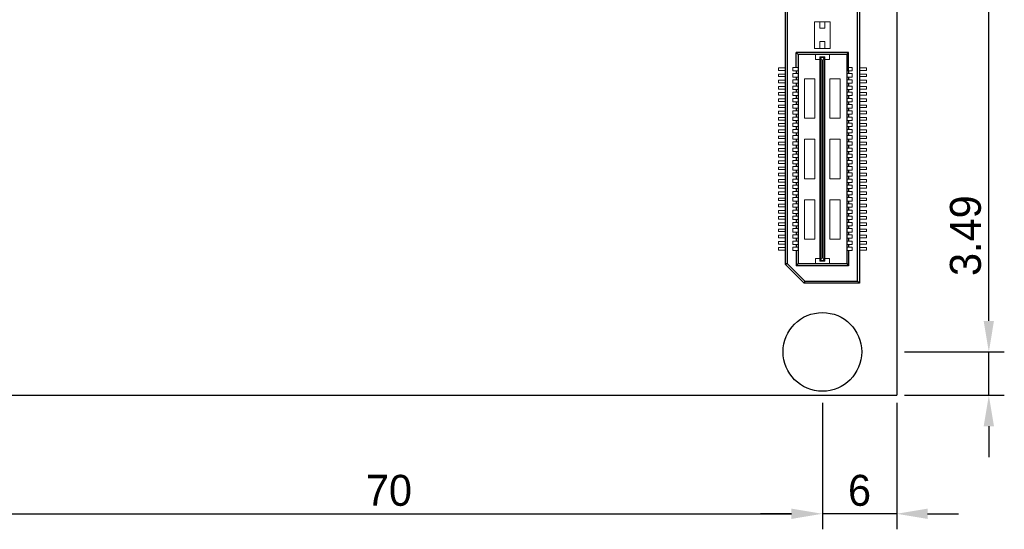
# Model space of a CAD drawing. Header units: millimetres. Extents: x 1095 to 1484, y 184 to 476.
# Tile 3 of 24: x 1178 to 1258, y 184 to 225. Entities that reach past the tile are written whole.
import ezdxf

# ---------------------------------------------------------------- set-up
doc = ezdxf.new("R2010")
doc.units = ezdxf.units.MM
doc.header["$LTSCALE"] = 0.1
doc.layers.add('daughter', color=7, linetype='Continuous')
doc.layers.add('yellow', color=5, linetype='Continuous')
doc.dimstyles.new('ISO-25', dxfattribs={"dimtxt": 2.5, "dimasz": 2.5, "dimexe": 1.25, "dimexo": 0.625, "dimtad": 1, "dimdsep": 46, "dimtxsty": 'Standard', "dimcen": 2.5, "dimadec": 0, "dimazin": 0, "dimtfac": 1, "dimtmove": 0, "dimatfit": 3, "dimfxl": 0, "dimarcsym": 0})

# ---------------------------------------------------------------- blocks, each defined once
blk = doc.blocks.new('*D5')
at = {"layer": 'Defpoints', "color": 0}
for p in [(1243.199, 194.702), (1249.199, 194.702), (1243.199, 185.138)]:
    blk.add_point(p, dxfattribs=at)
at = {"layer": 'yellow', "color": 0, "lineweight": -2}
for p, q in [((1243.199, 194.077), (1243.199, 183.888)), ((1249.199, 194.077), (1249.199, 183.888)), ((1240.699, 185.138), (1238.199, 185.138)), ((1249.199, 185.138), (1243.199, 185.138)), ((1251.699, 185.138), (1254.199, 185.138))]:
    blk.add_line(p, q, dxfattribs=at)
at = {"layer": 'yellow', "color": 0}
for points in [[(1240.699, 185.555), (1240.699, 184.721), (1243.199, 185.138)], [(1251.699, 185.555), (1251.699, 184.721), (1249.199, 185.138)]]:
    blk.add_solid(points, dxfattribs=at)
at = {"layer": 'yellow', "color": 0, "insert": (1246.199, 187.013), "char_height": 2.5, "attachment_point": 5}
blk.add_mtext('6', dxfattribs=at)
blk = doc.blocks.new('*D6')
at = {"layer": 'Defpoints', "color": 0}
for p in [(1173.199, 194.702), (1243.199, 194.702), (1243.199, 185.138)]:
    blk.add_point(p, dxfattribs=at)
at = {"layer": 'yellow', "color": 0, "lineweight": -2}
for p, q in [((1173.199, 194.077), (1173.199, 183.888)), ((1243.199, 194.077), (1243.199, 183.888)), ((1175.699, 185.138), (1240.699, 185.138))]:
    blk.add_line(p, q, dxfattribs=at)
at = {"layer": 'yellow', "color": 0}
for points in [[(1175.699, 185.555), (1175.699, 184.721), (1173.199, 185.138)], [(1240.699, 185.555), (1240.699, 184.721), (1243.199, 185.138)]]:
    blk.add_solid(points, dxfattribs=at)
at = {"layer": 'yellow', "color": 0, "insert": (1208.199, 187.013), "char_height": 2.5, "attachment_point": 5}
blk.add_mtext('70', dxfattribs=at)
blk = doc.blocks.new('*D43')
at = {"layer": 'Defpoints', "color": 0}
for p in [(1249.199, 269.315), (1256.64, 269.315), (1249.199, 198.195)]:
    blk.add_point(p, dxfattribs=at)
at = {"layer": 'yellow', "color": 0, "lineweight": -2}
for p, q in [((1249.824, 269.315), (1257.89, 269.315)), ((1256.64, 200.695), (1256.64, 266.815)), ((1249.824, 198.195), (1257.89, 198.195))]:
    blk.add_line(p, q, dxfattribs=at)
at = {"layer": 'yellow', "color": 0}
for points in [[(1256.223, 266.815), (1257.056, 266.815), (1256.64, 269.315)], [(1256.223, 200.695), (1257.056, 200.695), (1256.64, 198.195)]]:
    blk.add_solid(points, dxfattribs=at)
at = {"layer": 'yellow', "color": 0, "insert": (1254.765, 233.755), "char_height": 2.5, "attachment_point": 5, "rotation": 90}
blk.add_mtext('71.12', dxfattribs=at)
blk = doc.blocks.new('*D44')
at = {"layer": 'Defpoints', "color": 0}
for p in [(1249.199, 198.195), (1256.64, 198.195), (1249.199, 194.702)]:
    blk.add_point(p, dxfattribs=at)
at = {"layer": 'yellow', "color": 0, "lineweight": -2}
for p, q in [((1256.64, 200.695), (1256.64, 211.945)), ((1249.824, 198.195), (1257.89, 198.195)), ((1256.64, 194.702), (1256.64, 198.195)), ((1249.824, 194.702), (1257.89, 194.702)), ((1256.64, 192.202), (1256.64, 189.702))]:
    blk.add_line(p, q, dxfattribs=at)
at = {"layer": 'yellow', "color": 0}
for points in [[(1256.223, 200.695), (1257.056, 200.695), (1256.64, 198.195)], [(1256.223, 192.202), (1257.056, 192.202), (1256.64, 194.702)]]:
    blk.add_solid(points, dxfattribs=at)
at = {"layer": 'yellow', "color": 0, "insert": (1254.765, 207.57), "char_height": 2.5, "attachment_point": 5, "rotation": 90}
blk.add_mtext('3.49', dxfattribs=at)

msp = doc.modelspace()

# ---------------------------------------------------------------- linework, layer by layer
for p, q in [((1246.036, 203.899), (1246.036, 263.611)), ((1246.184, 263.759), (1246.184, 203.75)), ((1240.214, 205.251), (1240.214, 262.259)), ((1240.362, 262.198), (1240.362, 205.312)), ((1245.316, 222.337), (1241.083, 222.337)), ((1241.231, 222.192), (1241.083, 222.337)), ((1241.083, 221.139), (1241.083, 222.337)), ((1241.231, 222.192), (1241.231, 205.312)), ((1245.168, 222.192), (1241.231, 222.192)), ((1245.168, 222.192), (1245.168, 205.312)), ((1245.171, 222.192), (1245.316, 222.337)), ((1245.316, 220.865), (1245.316, 222.337)), ((1241.083, 220.865), (1241.083, 220.639)), ((1241.083, 220.365), (1241.083, 220.139)), ((1245.316, 220.865), (1245.316, 220.639)), ((1245.316, 220.365), (1245.316, 220.139)), ((1241.083, 219.865), (1241.083, 219.639)), ((1245.316, 219.865), (1245.316, 219.639)), ((1241.083, 219.365), (1241.083, 219.139)), ((1241.083, 218.865), (1241.083, 218.639)), ((1245.316, 219.365), (1245.316, 219.139)), ((1245.316, 218.865), (1245.316, 218.639)), ((1241.083, 218.365), (1241.083, 218.139)), ((1241.083, 217.865), (1241.083, 217.639)), ((1245.316, 218.365), (1245.316, 218.139)), ((1245.316, 217.865), (1245.316, 217.639)), ((1241.083, 217.365), (1241.083, 217.139)), ((1245.316, 217.365), (1245.316, 217.139)), ((1241.083, 216.865), (1241.083, 216.639)), ((1241.083, 216.365), (1241.083, 216.139)), ((1245.316, 216.865), (1245.316, 216.639)), ((1245.316, 216.365), (1245.316, 216.139)), ((1241.083, 215.865), (1241.083, 215.639)), ((1245.316, 215.865), (1245.316, 215.639)), ((1241.083, 215.365), (1241.083, 215.139)), ((1241.083, 214.865), (1241.083, 214.639)), ((1245.316, 215.365), (1245.316, 215.139)), ((1245.316, 214.865), (1245.316, 214.639)), ((1241.083, 214.365), (1241.083, 214.139)), ((1245.316, 214.365), (1245.316, 214.139)), ((1241.083, 213.865), (1241.083, 213.639)), ((1241.083, 213.365), (1241.083, 213.139)), ((1245.316, 213.865), (1245.316, 213.639)), ((1245.316, 213.365), (1245.316, 213.139)), ((1241.083, 212.865), (1241.083, 212.639)), ((1241.083, 212.365), (1241.083, 212.139)), ((1245.316, 212.865), (1245.316, 212.639)), ((1245.316, 212.365), (1245.316, 212.139)), ((1241.083, 211.865), (1241.083, 211.639)), ((1245.316, 211.865), (1245.316, 211.639)), ((1241.083, 211.365), (1241.083, 211.139)), ((1241.083, 210.865), (1241.083, 210.639)), ((1245.316, 211.365), (1245.316, 211.139)), ((1245.316, 210.865), (1245.316, 210.639)), ((1241.083, 210.365), (1241.083, 210.139)), ((1245.316, 210.365), (1245.316, 210.139)), ((1241.083, 209.865), (1241.083, 209.639)), ((1241.083, 209.365), (1241.083, 209.139)), ((1245.316, 209.865), (1245.316, 209.639)), ((1245.316, 209.365), (1245.316, 209.139)), ((1241.083, 208.865), (1241.083, 208.639)), ((1241.083, 208.365), (1241.083, 208.139)), ((1245.316, 208.865), (1245.316, 208.639)), ((1245.316, 208.365), (1245.316, 208.139)), ((1241.083, 207.865), (1241.083, 207.639)), ((1245.316, 207.865), (1245.316, 207.639)), ((1241.083, 207.365), (1241.083, 207.139)), ((1241.083, 206.865), (1241.083, 206.639)), ((1245.316, 207.365), (1245.316, 207.139)), ((1245.316, 206.865), (1245.316, 206.639)), ((1241.083, 206.365), (1241.083, 205.147)), ((1245.316, 206.365), (1245.316, 205.147)), ((1240.362, 205.312), (1240.214, 205.251)), ((1240.214, 205.251), (1241.715, 203.75)), ((1241.776, 203.899), (1240.362, 205.312)), ((1241.231, 205.312), (1241.083, 205.147)), ((1245.316, 205.147), (1241.083, 205.147)), ((1241.231, 205.312), (1245.168, 205.312)), ((1245.168, 205.312), (1245.316, 205.147)), ((1241.776, 203.899), (1241.715, 203.75)), ((1246.184, 203.75), (1241.715, 203.75)), ((1241.776, 203.899), (1246.036, 203.899)), ((1246.036, 203.899), (1246.184, 203.75))]:
    msp.add_line(p, q)
at = {"lineweight": 5}
for p, q in [((1243.83, 224.826), (1242.569, 224.826)), ((1242.569, 224.826), (1242.569, 222.661)), ((1243.005, 224.826), (1243.005, 224.293)), ((1243.393, 224.293), (1243.005, 224.293)), ((1243.393, 224.826), (1243.393, 224.293)), ((1243.83, 224.826), (1243.83, 222.661)), ((1243.83, 222.661), (1242.569, 222.661)), ((1243.393, 223.227), (1243.005, 223.227)), ((1243.005, 223.227), (1243.005, 222.661)), ((1243.393, 223.227), (1243.393, 222.661)), ((1242.634, 222.192), (1242.634, 221.772)), ((1243.409, 221.998), (1242.989, 221.998)), ((1242.989, 221.772), (1242.989, 221.998)), ((1243.006, 205.57), (1243.006, 221.934)), ((1243.006, 221.934), (1243.393, 221.934)), ((1243.038, 205.57), (1243.038, 221.934)), ((1243.151, 221.755), (1243.038, 221.934)), ((1243.248, 221.755), (1243.345, 221.934)), ((1243.345, 205.57), (1243.345, 221.934)), ((1243.393, 205.57), (1243.393, 221.934)), ((1243.409, 221.772), (1243.409, 221.998)), ((1243.765, 222.192), (1243.765, 221.772)), ((1239.645, 220.897), (1239.645, 221.107)), ((1239.645, 221.107), (1240.214, 221.107)), ((1240.808, 221.139), (1240.808, 220.865)), ((1240.808, 221.139), (1241.228, 221.139)), ((1242.989, 221.772), (1242.634, 221.772)), ((1243.151, 205.749), (1243.151, 221.755)), ((1243.248, 205.749), (1243.248, 221.755)), ((1243.765, 221.772), (1243.409, 221.772)), ((1245.591, 221.139), (1245.171, 221.139)), ((1245.591, 221.139), (1245.591, 220.865)), ((1246.754, 221.107), (1246.184, 221.107)), ((1246.754, 220.897), (1246.754, 221.107)), ((1239.645, 220.897), (1240.214, 220.897)), ((1239.645, 220.397), (1239.645, 220.607)), ((1239.645, 220.607), (1240.214, 220.607)), ((1239.645, 220.397), (1240.214, 220.397)), ((1240.808, 220.865), (1241.228, 220.865)), ((1240.808, 220.639), (1240.808, 220.365)), ((1240.808, 220.639), (1241.228, 220.639)), ((1240.808, 220.365), (1241.228, 220.365)), ((1245.591, 220.865), (1245.171, 220.865)), ((1245.591, 220.639), (1245.171, 220.639)), ((1245.591, 220.365), (1245.171, 220.365)), ((1245.591, 220.639), (1245.591, 220.365)), ((1246.754, 220.897), (1246.184, 220.897)), ((1246.754, 220.607), (1246.184, 220.607)), ((1246.754, 220.397), (1246.184, 220.397)), ((1246.754, 220.397), (1246.754, 220.607)), ((1239.645, 219.897), (1239.645, 220.107)), ((1239.645, 220.107), (1240.214, 220.107)), ((1239.645, 219.897), (1240.214, 219.897)), ((1239.645, 219.607), (1240.214, 219.607)), ((1239.645, 219.397), (1239.645, 219.607)), ((1240.808, 220.139), (1240.808, 219.865)), ((1240.808, 220.139), (1241.228, 220.139)), ((1240.808, 219.865), (1241.228, 219.865)), ((1240.808, 219.639), (1241.228, 219.639)), ((1240.808, 219.639), (1240.808, 219.365)), ((1241.761, 220.223), (1241.761, 217.04)), ((1242.602, 220.223), (1241.761, 220.223)), ((1242.602, 220.223), (1242.602, 217.04)), ((1243.797, 220.223), (1243.797, 217.04)), ((1244.637, 220.223), (1243.797, 220.223)), ((1244.637, 220.223), (1244.637, 217.04)), ((1245.591, 220.139), (1245.171, 220.139)), ((1245.591, 219.865), (1245.171, 219.865)), ((1245.591, 219.639), (1245.171, 219.639)), ((1245.591, 220.139), (1245.591, 219.865)), ((1245.591, 219.639), (1245.591, 219.365)), ((1246.754, 220.107), (1246.184, 220.107)), ((1246.754, 219.897), (1246.184, 219.897)), ((1246.754, 219.607), (1246.184, 219.607)), ((1246.754, 219.897), (1246.754, 220.107)), ((1246.754, 219.397), (1246.754, 219.607)), ((1239.645, 219.397), (1240.214, 219.397)), ((1239.645, 218.897), (1239.645, 219.107)), ((1239.645, 219.107), (1240.214, 219.107)), ((1239.645, 218.897), (1240.214, 218.897)), ((1240.808, 219.365), (1241.228, 219.365)), ((1240.808, 219.139), (1240.808, 218.865)), ((1240.808, 219.139), (1241.228, 219.139)), ((1240.808, 218.865), (1241.228, 218.865)), ((1245.591, 219.365), (1245.171, 219.365)), ((1245.591, 219.139), (1245.171, 219.139)), ((1245.591, 218.865), (1245.171, 218.865)), ((1245.591, 219.139), (1245.591, 218.865)), ((1246.754, 219.397), (1246.184, 219.397)), ((1246.754, 219.107), (1246.184, 219.107)), ((1246.754, 218.897), (1246.184, 218.897)), ((1246.754, 218.897), (1246.754, 219.107)), ((1239.645, 218.397), (1239.645, 218.607)), ((1239.645, 218.607), (1240.214, 218.607)), ((1239.645, 218.397), (1240.214, 218.397)), ((1239.645, 217.897), (1239.645, 218.107)), ((1239.645, 218.107), (1240.214, 218.107)), ((1239.645, 217.897), (1240.214, 217.897)), ((1240.808, 218.639), (1241.228, 218.639)), ((1240.808, 218.639), (1240.808, 218.365)), ((1240.808, 218.365), (1241.228, 218.365)), ((1240.808, 218.139), (1241.228, 218.139)), ((1240.808, 218.139), (1240.808, 217.865)), ((1240.808, 217.865), (1241.228, 217.865)), ((1245.591, 218.639), (1245.171, 218.639)), ((1245.591, 218.365), (1245.171, 218.365)), ((1245.591, 218.139), (1245.171, 218.139)), ((1245.591, 217.865), (1245.171, 217.865)), ((1245.591, 218.639), (1245.591, 218.365)), ((1245.591, 218.139), (1245.591, 217.865)), ((1246.754, 218.607), (1246.184, 218.607)), ((1246.754, 218.397), (1246.184, 218.397)), ((1246.754, 218.107), (1246.184, 218.107)), ((1246.754, 217.897), (1246.184, 217.897)), ((1246.754, 218.397), (1246.754, 218.607)), ((1246.754, 217.897), (1246.754, 218.107)), ((1239.645, 217.397), (1239.645, 217.607)), ((1239.645, 217.607), (1240.214, 217.607)), ((1239.645, 217.397), (1240.214, 217.397)), ((1239.645, 216.897), (1239.645, 217.107)), ((1239.645, 217.107), (1240.21, 217.107)), ((1240.808, 217.639), (1240.808, 217.365)), ((1240.808, 217.639), (1241.228, 217.639)), ((1240.808, 217.365), (1241.228, 217.365)), ((1240.808, 217.139), (1240.808, 216.865)), ((1240.808, 217.139), (1241.228, 217.139)), ((1245.591, 217.639), (1245.171, 217.639)), ((1245.591, 217.365), (1245.171, 217.365)), ((1245.591, 217.139), (1245.171, 217.139)), ((1245.591, 217.639), (1245.591, 217.365)), ((1245.591, 217.139), (1245.591, 216.865)), ((1246.754, 217.607), (1246.184, 217.607)), ((1246.754, 217.397), (1246.184, 217.397)), ((1246.754, 217.107), (1246.188, 217.107)), ((1246.754, 217.397), (1246.754, 217.607)), ((1246.754, 216.897), (1246.754, 217.107)), ((1239.645, 216.897), (1240.214, 216.897)), ((1239.645, 216.397), (1239.645, 216.607)), ((1239.645, 216.607), (1240.214, 216.607)), ((1239.645, 216.397), (1240.214, 216.397)), ((1240.808, 216.865), (1241.228, 216.865)), ((1240.808, 216.639), (1241.228, 216.639)), ((1240.808, 216.639), (1240.808, 216.365)), ((1240.808, 216.365), (1241.228, 216.365)), ((1242.602, 217.04), (1241.761, 217.04)), ((1244.637, 217.04), (1243.797, 217.04)), ((1245.591, 216.865), (1245.171, 216.865)), ((1245.591, 216.639), (1245.171, 216.639)), ((1245.591, 216.365), (1245.171, 216.365)), ((1245.591, 216.639), (1245.591, 216.365)), ((1246.754, 216.897), (1246.184, 216.897)), ((1246.754, 216.607), (1246.184, 216.607)), ((1246.754, 216.397), (1246.184, 216.397)), ((1246.754, 216.397), (1246.754, 216.607)), ((1239.645, 215.897), (1239.645, 216.107)), ((1239.645, 216.107), (1240.214, 216.107)), ((1239.645, 215.897), (1240.214, 215.897)), ((1239.645, 215.397), (1239.645, 215.607)), ((1239.645, 215.607), (1240.214, 215.607)), ((1240.808, 216.139), (1240.808, 215.865)), ((1240.808, 216.139), (1241.228, 216.139)), ((1240.808, 215.865), (1241.228, 215.865)), ((1240.808, 215.639), (1240.808, 215.365)), ((1240.808, 215.639), (1241.228, 215.639)), ((1245.591, 216.139), (1245.171, 216.139)), ((1245.591, 215.865), (1245.171, 215.865)), ((1245.591, 215.639), (1245.171, 215.639)), ((1245.591, 216.139), (1245.591, 215.865)), ((1245.591, 215.639), (1245.591, 215.365)), ((1246.754, 216.107), (1246.184, 216.107)), ((1246.754, 215.897), (1246.184, 215.897)), ((1246.754, 215.607), (1246.184, 215.607)), ((1246.754, 215.897), (1246.754, 216.107)), ((1246.754, 215.397), (1246.754, 215.607)), ((1239.645, 215.397), (1240.214, 215.397)), ((1239.645, 215.107), (1240.214, 215.107)), ((1239.645, 214.897), (1239.645, 215.107)), ((1239.645, 214.897), (1240.214, 214.897)), ((1240.808, 215.365), (1241.228, 215.365)), ((1240.808, 215.139), (1241.228, 215.139)), ((1240.808, 215.139), (1240.808, 214.865)), ((1240.808, 214.865), (1241.228, 214.865)), ((1242.602, 215.343), (1241.761, 215.343)), ((1241.761, 215.343), (1241.761, 212.161)), ((1242.602, 215.343), (1242.602, 212.161)), ((1244.637, 215.343), (1243.797, 215.343)), ((1243.797, 215.343), (1243.797, 212.161)), ((1244.637, 215.343), (1244.637, 212.161)), ((1245.591, 215.365), (1245.171, 215.365)), ((1245.591, 215.139), (1245.171, 215.139)), ((1245.591, 214.865), (1245.171, 214.865)), ((1245.591, 215.139), (1245.591, 214.865)), ((1246.754, 215.397), (1246.184, 215.397)), ((1246.754, 215.107), (1246.184, 215.107)), ((1246.754, 214.897), (1246.184, 214.897)), ((1246.754, 214.897), (1246.754, 215.107)), ((1239.645, 214.607), (1240.214, 214.607)), ((1239.645, 214.397), (1239.645, 214.607)), ((1239.645, 214.397), (1240.214, 214.397)), ((1239.645, 214.107), (1240.214, 214.107)), ((1239.645, 213.897), (1239.645, 214.107)), ((1239.645, 213.897), (1240.214, 213.897)), ((1240.808, 214.639), (1240.808, 214.365)), ((1240.808, 214.639), (1241.228, 214.639)), ((1240.808, 214.365), (1241.228, 214.365)), ((1240.808, 214.139), (1240.808, 213.865)), ((1240.808, 214.139), (1241.228, 214.139)), ((1245.591, 214.639), (1245.171, 214.639)), ((1245.591, 214.365), (1245.171, 214.365)), ((1245.591, 214.139), (1245.171, 214.139)), ((1245.591, 214.639), (1245.591, 214.365)), ((1245.591, 214.139), (1245.591, 213.865)), ((1246.754, 214.607), (1246.184, 214.607)), ((1246.754, 214.397), (1246.184, 214.397)), ((1246.754, 214.107), (1246.184, 214.107)), ((1246.754, 213.897), (1246.184, 213.897)), ((1246.754, 214.397), (1246.754, 214.607)), ((1246.754, 213.897), (1246.754, 214.107)), ((1239.645, 213.607), (1240.214, 213.607)), ((1239.645, 213.397), (1239.645, 213.607)), ((1239.645, 213.397), (1240.214, 213.397)), ((1239.645, 213.107), (1240.214, 213.107)), ((1239.645, 212.897), (1239.645, 213.107)), ((1240.808, 213.865), (1241.228, 213.865)), ((1240.808, 213.639), (1241.228, 213.639)), ((1240.808, 213.639), (1240.808, 213.365)), ((1240.808, 213.365), (1241.228, 213.365)), ((1240.808, 213.139), (1240.808, 212.865)), ((1240.808, 213.139), (1241.228, 213.139)), ((1245.591, 213.865), (1245.171, 213.865)), ((1245.591, 213.639), (1245.171, 213.639)), ((1245.591, 213.365), (1245.171, 213.365)), ((1245.591, 213.139), (1245.171, 213.139)), ((1245.591, 213.639), (1245.591, 213.365)), ((1245.591, 213.139), (1245.591, 212.865)), ((1246.754, 213.607), (1246.184, 213.607)), ((1246.754, 213.397), (1246.184, 213.397)), ((1246.754, 213.107), (1246.184, 213.107)), ((1246.754, 213.397), (1246.754, 213.607)), ((1246.754, 212.897), (1246.754, 213.107)), ((1239.645, 212.897), (1240.214, 212.897)), ((1239.645, 212.607), (1240.214, 212.607)), ((1239.645, 212.397), (1239.645, 212.607)), ((1239.645, 212.397), (1240.214, 212.397)), ((1240.808, 212.865), (1241.228, 212.865)), ((1240.808, 212.639), (1240.808, 212.365)), ((1240.808, 212.639), (1241.228, 212.639)), ((1240.808, 212.365), (1241.228, 212.365)), ((1245.591, 212.865), (1245.171, 212.865)), ((1245.591, 212.639), (1245.171, 212.639)), ((1245.591, 212.365), (1245.171, 212.365)), ((1245.591, 212.639), (1245.591, 212.365)), ((1246.754, 212.897), (1246.184, 212.897)), ((1246.754, 212.607), (1246.184, 212.607)), ((1246.754, 212.397), (1246.184, 212.397)), ((1246.754, 212.397), (1246.754, 212.607)), ((1239.645, 212.107), (1240.214, 212.107)), ((1239.645, 211.897), (1239.645, 212.107)), ((1239.645, 211.897), (1240.214, 211.897)), ((1239.645, 211.607), (1240.214, 211.607)), ((1239.645, 211.397), (1239.645, 211.607)), ((1240.808, 212.139), (1241.228, 212.139)), ((1240.808, 212.139), (1240.808, 211.865)), ((1240.808, 211.865), (1241.228, 211.865)), ((1240.808, 211.639), (1240.808, 211.365)), ((1240.808, 211.639), (1241.228, 211.639)), ((1242.602, 212.161), (1241.761, 212.161)), ((1244.637, 212.161), (1243.797, 212.161)), ((1245.591, 212.139), (1245.171, 212.139)), ((1245.591, 211.865), (1245.171, 211.865)), ((1245.591, 211.639), (1245.171, 211.639)), ((1245.591, 212.139), (1245.591, 211.865)), ((1245.591, 211.639), (1245.591, 211.365)), ((1246.754, 212.107), (1246.184, 212.107)), ((1246.754, 211.897), (1246.184, 211.897)), ((1246.754, 211.607), (1246.184, 211.607)), ((1246.754, 211.897), (1246.754, 212.107)), ((1246.754, 211.397), (1246.754, 211.607)), ((1239.645, 211.397), (1240.214, 211.397)), ((1239.645, 211.107), (1240.21, 211.107)), ((1239.645, 210.897), (1239.645, 211.107)), ((1239.645, 210.897), (1240.214, 210.897)), ((1240.808, 211.365), (1241.228, 211.365)), ((1240.808, 211.139), (1241.228, 211.139)), ((1240.808, 211.139), (1240.808, 210.865)), ((1240.808, 210.865), (1241.228, 210.865)), ((1245.591, 211.365), (1245.171, 211.365)), ((1245.591, 211.139), (1245.171, 211.139)), ((1245.591, 210.865), (1245.171, 210.865)), ((1245.591, 211.139), (1245.591, 210.865)), ((1246.754, 211.397), (1246.184, 211.397)), ((1246.754, 210.897), (1246.184, 210.897)), ((1246.754, 211.107), (1246.188, 211.107)), ((1246.754, 210.897), (1246.754, 211.107)), ((1239.645, 210.607), (1240.214, 210.607)), ((1239.645, 210.397), (1239.645, 210.607)), ((1239.645, 210.397), (1240.214, 210.397)), ((1239.645, 210.107), (1240.214, 210.107)), ((1239.645, 209.897), (1239.645, 210.107)), ((1240.808, 210.639), (1241.228, 210.639)), ((1240.808, 210.639), (1240.808, 210.365)), ((1240.808, 210.365), (1241.228, 210.365)), ((1240.808, 210.139), (1240.808, 209.865)), ((1240.808, 210.139), (1241.228, 210.139)), ((1241.761, 210.464), (1241.761, 207.281)), ((1242.602, 210.464), (1241.761, 210.464)), ((1242.602, 210.464), (1242.602, 207.281)), ((1243.797, 210.464), (1243.797, 207.281)), ((1244.637, 210.464), (1243.797, 210.464)), ((1244.637, 210.464), (1244.637, 207.281)), ((1245.591, 210.639), (1245.171, 210.639)), ((1245.591, 210.365), (1245.171, 210.365)), ((1245.591, 210.139), (1245.171, 210.139)), ((1245.591, 210.639), (1245.591, 210.365)), ((1245.591, 210.139), (1245.591, 209.865)), ((1246.754, 210.607), (1246.184, 210.607)), ((1246.754, 210.397), (1246.184, 210.397)), ((1246.754, 210.107), (1246.184, 210.107)), ((1246.754, 210.397), (1246.754, 210.607)), ((1246.754, 209.897), (1246.754, 210.107)), ((1239.645, 209.897), (1240.214, 209.897)), ((1239.645, 209.607), (1240.214, 209.607)), ((1239.645, 209.397), (1239.645, 209.607)), ((1239.645, 209.397), (1240.214, 209.397)), ((1240.808, 209.865), (1241.228, 209.865)), ((1240.808, 209.639), (1240.808, 209.365)), ((1240.808, 209.639), (1241.228, 209.639)), ((1240.808, 209.365), (1241.228, 209.365)), ((1240.808, 209.139), (1240.808, 208.865)), ((1240.808, 209.139), (1241.228, 209.139)), ((1245.591, 209.865), (1245.171, 209.865)), ((1245.591, 209.639), (1245.171, 209.639)), ((1245.591, 209.365), (1245.171, 209.365)), ((1245.591, 209.139), (1245.171, 209.139)), ((1245.591, 209.639), (1245.591, 209.365)), ((1245.591, 209.139), (1245.591, 208.865)), ((1246.754, 209.897), (1246.184, 209.897)), ((1246.754, 209.607), (1246.184, 209.607)), ((1246.754, 209.397), (1246.184, 209.397)), ((1246.754, 209.397), (1246.754, 209.607)), ((1239.645, 208.897), (1239.645, 209.107)), ((1239.645, 209.107), (1240.214, 209.107)), ((1239.645, 208.897), (1240.214, 208.897)), ((1239.645, 208.397), (1239.645, 208.607)), ((1239.645, 208.607), (1240.214, 208.607)), ((1239.645, 208.397), (1240.214, 208.397)), ((1240.808, 208.865), (1241.228, 208.865)), ((1240.808, 208.639), (1241.228, 208.639)), ((1240.808, 208.639), (1240.808, 208.365)), ((1240.808, 208.365), (1241.228, 208.365)), ((1245.591, 208.865), (1245.171, 208.865)), ((1245.591, 208.639), (1245.171, 208.639)), ((1245.591, 208.365), (1245.171, 208.365)), ((1245.591, 208.639), (1245.591, 208.365)), ((1246.754, 209.107), (1246.184, 209.107)), ((1246.754, 208.897), (1246.184, 208.897)), ((1246.754, 208.607), (1246.184, 208.607)), ((1246.754, 208.397), (1246.184, 208.397)), ((1246.754, 208.897), (1246.754, 209.107)), ((1246.754, 208.397), (1246.754, 208.607)), ((1239.645, 208.107), (1240.21, 208.107)), ((1239.645, 207.897), (1239.645, 208.107)), ((1239.645, 207.897), (1240.214, 207.897)), ((1239.645, 207.397), (1239.645, 207.607)), ((1239.645, 207.607), (1240.214, 207.607)), ((1240.808, 208.139), (1241.228, 208.139)), ((1240.808, 208.139), (1240.808, 207.865)), ((1240.808, 207.865), (1241.228, 207.865)), ((1240.808, 207.639), (1241.228, 207.639)), ((1240.808, 207.639), (1240.808, 207.365)), ((1245.591, 208.139), (1245.171, 208.139)), ((1245.591, 207.865), (1245.171, 207.865)), ((1245.591, 207.639), (1245.171, 207.639)), ((1245.591, 208.139), (1245.591, 207.865)), ((1245.591, 207.639), (1245.591, 207.365)), ((1246.754, 207.897), (1246.184, 207.897)), ((1246.754, 207.607), (1246.184, 207.607)), ((1246.754, 208.107), (1246.188, 208.107)), ((1246.754, 207.897), (1246.754, 208.107)), ((1246.754, 207.397), (1246.754, 207.607)), ((1239.645, 207.397), (1240.214, 207.397)), ((1239.645, 206.897), (1239.645, 207.107)), ((1239.645, 207.107), (1240.214, 207.107)), ((1239.645, 206.897), (1240.214, 206.897)), ((1240.808, 207.365), (1241.228, 207.365)), ((1240.808, 207.139), (1240.808, 206.865)), ((1240.808, 207.139), (1241.228, 207.139)), ((1240.808, 206.865), (1241.228, 206.865)), ((1242.602, 207.281), (1241.761, 207.281)), ((1244.637, 207.281), (1243.797, 207.281)), ((1245.591, 207.365), (1245.171, 207.365)), ((1245.591, 207.139), (1245.171, 207.139)), ((1245.591, 206.865), (1245.171, 206.865)), ((1245.591, 207.139), (1245.591, 206.865)), ((1246.754, 207.397), (1246.184, 207.397)), ((1246.754, 207.107), (1246.184, 207.107)), ((1246.754, 206.897), (1246.184, 206.897)), ((1246.754, 206.897), (1246.754, 207.107)), ((1239.645, 206.397), (1239.645, 206.607)), ((1239.645, 206.607), (1240.214, 206.607)), ((1239.645, 206.397), (1240.214, 206.397)), ((1240.808, 206.639), (1240.808, 206.365)), ((1240.808, 206.639), (1241.228, 206.639)), ((1240.808, 206.365), (1241.228, 206.365)), ((1245.591, 206.639), (1245.171, 206.639)), ((1245.591, 206.365), (1245.171, 206.365)), ((1245.591, 206.639), (1245.591, 206.365)), ((1246.754, 206.607), (1246.184, 206.607)), ((1246.754, 206.397), (1246.184, 206.397)), ((1246.754, 206.397), (1246.754, 206.607)), ((1242.989, 205.732), (1242.634, 205.732)), ((1242.634, 205.312), (1242.634, 205.732)), ((1242.989, 205.732), (1242.989, 205.506)), ((1243.409, 205.506), (1242.989, 205.506)), ((1243.006, 205.57), (1243.393, 205.57)), ((1243.151, 205.749), (1243.038, 205.57)), ((1243.248, 205.749), (1243.345, 205.57)), ((1243.409, 205.732), (1243.409, 205.506)), ((1243.765, 205.732), (1243.409, 205.732)), ((1243.765, 205.312), (1243.765, 205.732))]:
    msp.add_line(p, q, dxfattribs=at)
msp.add_circle((1243.199, 198.195), 3.175)
at = {"layer": 'daughter'}
for p in [(1249.199, 272.807), (1110.199, 194.702)]:
    msp.add_line(p, (1249.199, 194.702), dxfattribs=at)

# ---------------------------------------------------------------- dimensions: what is measured, and where the dimension line sits
at = {"layer": 'yellow'}
for base, p1, p2, picture, middle in [((1256.64, 269.315), (1249.199, 198.195), (1249.199, 269.315), '*D43', (1254.765, 233.755)), ((1256.64, 198.195), (1249.199, 194.702), (1249.199, 198.195), '*D44', (1254.765, 207.57))]:
    dim = msp.add_linear_dim(base=base, p1=p1, p2=p2, angle=90, dimstyle='ISO-25', dxfattribs=at)
    dim.commit()
    dim.dimension.update_dxf_attribs({"geometry": picture, "text_midpoint": middle})
for p1, picture, middle in [((1173.199, 194.702), '*D6', (1208.199, 187.013)), ((1249.199, 194.702), '*D5', (1246.199, 187.013))]:
    dim = msp.add_linear_dim(base=(1243.199, 185.138), p1=p1, p2=(1243.199, 194.702), dimstyle='ISO-25', dxfattribs=at)
    dim.commit()
    dim.dimension.update_dxf_attribs({"geometry": picture, "text_midpoint": middle})

doc.saveas('drawing.dxf')
